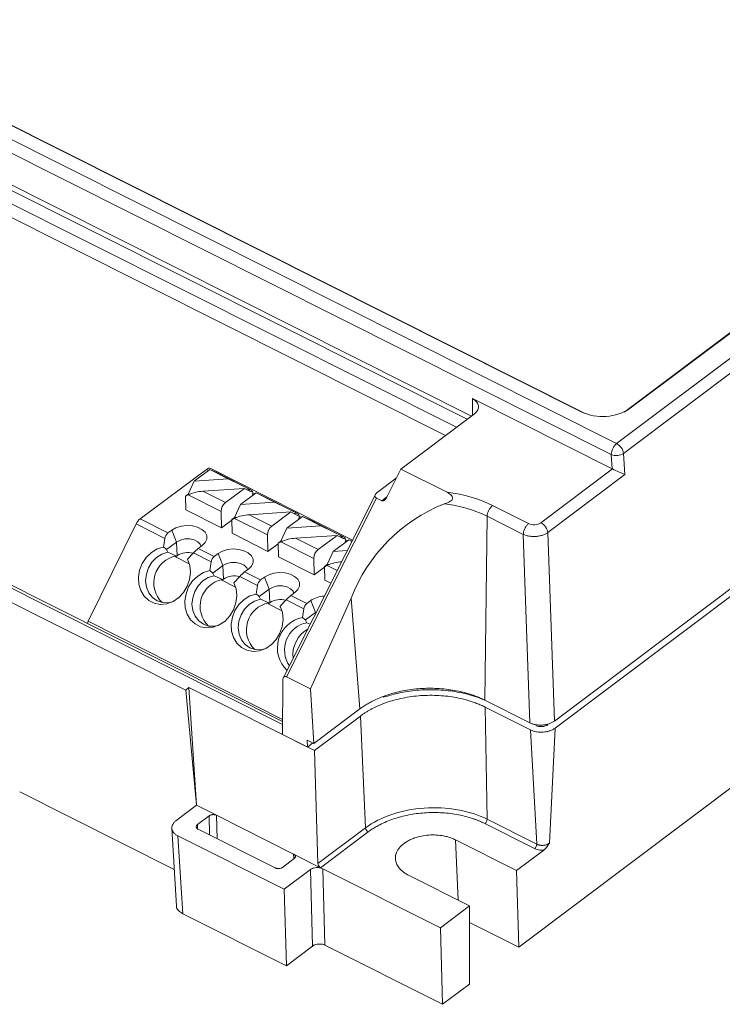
# Model space of a CAD drawing. Header units: millimetres. Extents: x -159 to -35, y 6 to 104.
# Tile 2 of 5: x -130 to -90, y 6 to 62. Entities that reach past the tile are written whole.
import ezdxf

# ---------------------------------------------------------------- set-up
doc = ezdxf.new("R2010")
doc.units = ezdxf.units.MM

msp = doc.modelspace()

# ---------------------------------------------------------------- linework, layer by layer
at = {"color": 7, "linetype": 'Continuous', "lineweight": 15}
for p, q in [((-35.229, 70.147), (-99.513, 21.866)), ((-35.192, 69.743), (-99.476, 21.462)), ((-145.228, 62.569), (-95.931, 37.822)), ((-96.242, 37.194), (-145.538, 61.94)), ((-136.768, 59.129), (-97.963, 39.649)), ((-101.562, 8.874), (-35.212, 58.707)), ((-95.931, 37.822), (-80.125, 49.694)), ((-79.729, 49.132), (-95.539, 37.258)), ((-95.368, 39.728), (-83.748, 48.455)), ((-95.146, 39.849), (-83.526, 48.576)), ((-115.144, 21.837), (-154.59, 41.639)), ((-104.228, 40.406), (-96.19, 36.371)), ((-108.344, 36.357), (-104.107, 39.539)), ((-120.717, 23.648), (-150.251, 38.474)), ((-96.19, 36.371), (-96.242, 37.194)), ((-95.539, 37.258), (-95.461, 36.035)), ((-123.345, 33.492), (-119.52, 36.339)), ((-119.33, 36.337), (-120.232, 35.666)), ((-119.33, 36.337), (-118.269, 35.8)), ((-118.927, 36.155), (-119.33, 36.337)), ((-111.135, 32.261), (-119.282, 36.392)), ((-108.344, 36.357), (-109.17, 34.71)), ((-105.687, 35.024), (-108.344, 36.357)), ((-96.17, 36.362), (-100.289, 33.268)), ((-120.232, 35.666), (-120.585, 34.921)), ((-120.232, 35.666), (-118.269, 35.8)), ((-118.927, 36.155), (-116.871, 35.112)), ((-116.979, 35.167), (-118.269, 35.8)), ((-109.71, 35.008), (-108.604, 35.839)), ((-95.461, 36.035), (-99.897, 32.703)), ((-119.729, 35.081), (-117.343, 35.243)), ((-118.44, 34.427), (-117.343, 35.243)), ((-117.343, 35.243), (-116.963, 35.044)), ((-117.172, 35.154), (-116.979, 35.167)), ((-116.963, 35.044), (-116.871, 35.112)), ((-116.871, 35.112), (-116.867, 34.955)), ((-120.585, 34.921), (-120.741, 34.805)), ((-120.718, 34.018), (-120.741, 34.805)), ((-120.741, 34.805), (-120.709, 34.789)), ((-120.709, 34.789), (-120.57, 34.874)), ((-120.585, 34.921), (-120.449, 34.931)), ((-118.689, 33.92), (-120.57, 34.874)), ((-119.729, 35.081), (-118.44, 34.427)), ((-116.665, 34.986), (-117.567, 34.315)), ((-116.665, 34.986), (-115.604, 34.448)), ((-116.262, 34.803), (-116.665, 34.986)), ((-116.262, 34.803), (-114.206, 33.761)), ((-109.811, 34.898), (-115.115, 24.333)), ((-114.913, 24.414), (-109.753, 34.692)), ((-109.445, 34.537), (-109.753, 34.692)), ((-118.662, 32.976), (-120.718, 34.018)), ((-117.567, 34.315), (-117.919, 33.57)), ((-117.567, 34.315), (-115.604, 34.448)), ((-114.314, 33.816), (-115.604, 34.448)), ((-100.993, 33.218), (-103.071, 34.261)), ((-121.746, 32.682), (-123.345, 33.492)), ((-118.662, 32.976), (-118.689, 33.92)), ((-118.074, 33.413), (-118.662, 32.976)), ((-117.919, 33.57), (-118.076, 33.454)), ((-118.052, 32.667), (-118.076, 33.454)), ((-118.076, 33.454), (-118.044, 33.438)), ((-118.044, 33.438), (-117.905, 33.522)), ((-117.919, 33.57), (-117.784, 33.579)), ((-116.024, 32.569), (-117.905, 33.522)), ((-117.063, 33.73), (-114.678, 33.892)), ((-117.063, 33.73), (-115.774, 33.076)), ((-115.774, 33.076), (-114.678, 33.892)), ((-113.999, 33.635), (-114.901, 32.964)), ((-114.678, 33.892), (-114.297, 33.693)), ((-114.507, 33.803), (-114.314, 33.816)), ((-114.297, 33.693), (-114.206, 33.761)), ((-114.206, 33.761), (-114.201, 33.604)), ((-113.999, 33.635), (-112.938, 33.097)), ((-113.597, 33.452), (-113.999, 33.635)), ((-113.597, 33.452), (-111.541, 32.41)), ((-103.382, 33.647), (-103.52, 23.071)), ((-101.303, 32.603), (-103.382, 33.647)), ((-123.571, 33.207), (-126.323, 27.616)), ((-121.916, 32.368), (-123.571, 33.207)), ((-121.524, 32.847), (-121.746, 32.682)), ((-121.524, 32.847), (-121.241, 32.161)), ((-114.901, 32.964), (-115.254, 32.219)), ((-114.901, 32.964), (-112.938, 33.097)), ((-111.648, 32.464), (-112.938, 33.097)), ((-121.998, 31.875), (-121.916, 32.368)), ((-115.996, 31.625), (-118.052, 32.667)), ((-115.996, 31.625), (-116.024, 32.569)), ((-114.398, 32.379), (-112.012, 32.541)), ((-114.398, 32.379), (-113.109, 31.725)), ((-113.109, 31.725), (-112.012, 32.541)), ((-111.334, 32.284), (-112.236, 31.612)), ((-112.012, 32.541), (-111.632, 32.342)), ((-111.841, 32.451), (-111.648, 32.464)), ((-111.632, 32.342), (-111.541, 32.41)), ((-111.541, 32.41), (-111.536, 32.253)), ((-111.334, 32.284), (-111.166, 32.199)), ((-111.163, 32.206), (-111.334, 32.284)), ((-101.303, 32.603), (-100.919, 21.766)), ((-99.513, 21.866), (-99.897, 32.703)), ((-121.819, 31.731), (-121.241, 32.161)), ((-121.241, 32.161), (-121.218, 31.375)), ((-119.772, 31.959), (-119.995, 31.794)), ((-119.995, 31.794), (-119.081, 31.33)), ((-115.409, 32.062), (-115.996, 31.625)), ((-115.254, 32.219), (-115.41, 32.103)), ((-115.387, 31.316), (-115.41, 32.103)), ((-115.41, 32.103), (-115.379, 32.087)), ((-115.379, 32.087), (-115.24, 32.171)), ((-115.254, 32.219), (-115.119, 32.228)), ((-113.359, 31.218), (-115.24, 32.171)), ((-121.753, 31.574), (-121.279, 31.359)), ((-121.218, 31.375), (-121.301, 31.313)), ((-121.301, 31.313), (-121.279, 31.359)), ((-121.301, 31.313), (-120.513, 30.913)), ((-120.276, 31.536), (-120.615, 31.174)), ((-119.251, 31.017), (-120.276, 31.536)), ((-119.081, 31.33), (-118.859, 31.496)), ((-118.859, 31.496), (-118.576, 30.81)), ((-113.331, 30.274), (-115.387, 31.316)), ((-113.331, 30.274), (-113.359, 31.218)), ((-112.236, 31.612), (-112.589, 30.868)), ((-112.236, 31.612), (-111.433, 31.667)), ((-120.534, 30.957), (-120.513, 30.913)), ((-119.333, 30.523), (-119.251, 31.017)), ((-119.154, 30.38), (-118.576, 30.81)), ((-118.576, 30.81), (-118.553, 30.023)), ((-117.107, 30.608), (-117.329, 30.443)), ((-112.744, 30.711), (-113.331, 30.274)), ((-112.589, 30.868), (-112.745, 30.751)), ((-112.722, 29.965), (-112.745, 30.751)), ((-112.745, 30.751), (-112.713, 30.735)), ((-112.713, 30.735), (-112.574, 30.82)), ((-112.589, 30.868), (-112.453, 30.877)), ((-119.088, 30.223), (-118.613, 30.008)), ((-118.553, 30.023), (-118.636, 29.961)), ((-118.636, 29.961), (-118.613, 30.008)), ((-117.611, 30.185), (-117.95, 29.822)), ((-116.585, 29.665), (-117.611, 30.185)), ((-117.329, 30.443), (-116.415, 29.979)), ((-116.415, 29.979), (-116.193, 30.145)), ((-116.193, 30.145), (-115.911, 29.459)), ((-118.636, 29.961), (-117.848, 29.562)), ((-117.869, 29.605), (-117.848, 29.562)), ((-116.667, 29.172), (-116.585, 29.665)), ((-116.489, 29.029), (-115.911, 29.459)), ((-115.911, 29.459), (-115.887, 28.672)), ((-112.376, 29.789), (-112.722, 29.965)), ((-114.442, 29.257), (-114.664, 29.091)), ((-114.664, 29.091), (-113.75, 28.628)), ((-111.204, 28.933), (-113.547, 23.728)), ((-111.204, 28.933), (-110.704, 22.561)), ((-116.422, 28.872), (-115.948, 28.657)), ((-115.887, 28.672), (-115.971, 28.61)), ((-115.971, 28.61), (-115.948, 28.657)), ((-115.971, 28.61), (-115.183, 28.211)), ((-114.945, 28.834), (-115.284, 28.471)), ((-113.92, 28.314), (-114.945, 28.834)), ((-113.92, 28.314), (-114.002, 27.821)), ((-113.75, 28.628), (-113.528, 28.793)), ((-113.528, 28.793), (-113.245, 28.108)), ((-115.204, 28.254), (-115.183, 28.211)), ((-113.245, 28.108), (-113.823, 27.678)), ((-113.245, 28.108), (-113.207, 28.134)), ((-113.56, 27.431), (-113.757, 27.521)), ((-113.547, 23.728), (-114.913, 24.414)), ((-120.717, 23.648), (-120.531, 23.788)), ((-113.317, 20.167), (-120.531, 23.788)), ((-120.531, 23.788), (-120.099, 17.023)), ((-115.145, 21.086), (-115.14, 24.191)), ((-120.099, 17.023), (-120.717, 23.648)), ((-113.346, 20.577), (-113.547, 23.728)), ((-100.919, 21.766), (-103.52, 23.071)), ((-103.485, 22.666), (-100.885, 21.361)), ((-103.388, 16.224), (-103.485, 22.666)), ((-110.704, 22.561), (-113.346, 20.577)), ((-113.317, 20.167), (-110.669, 22.156)), ((-110.669, 22.156), (-110.374, 15.729)), ((-113.722, 20.371), (-115.145, 21.086)), ((-100.885, 21.361), (-100.524, 14.786)), ((-99.476, 21.462), (-99.802, 14.843)), ((-113.722, 20.371), (-113.728, 20.769)), ((-113.346, 20.577), (-113.728, 20.769)), ((-113.722, 20.371), (-113.408, 20.608)), ((-113.112, 13.671), (-113.317, 20.167)), ((-130.271, 17.793), (-121.377, 13.328)), ((-121.287, 16.131), (-120.099, 17.023)), ((-120.099, 17.023), (-118.952, 16.447)), ((-120.048, 15.912), (-119.375, 16.417)), ((-114.518, 14.221), (-118.952, 16.447)), ((-100.648, 14.534), (-103.513, 15.973)), ((-103.388, 16.224), (-100.524, 14.786)), ((-121.522, 15.708), (-121.249, 11.216)), ((-120.012, 15.652), (-115.577, 13.426)), ((-110.374, 15.729), (-113.112, 13.671)), ((-110.216, 15.497), (-112.957, 13.438)), ((-115.051, 12.193), (-121.167, 15.263)), ((-121.167, 15.263), (-120.895, 10.79)), ((-105.203, 15.038), (-101.682, 13.271)), ((-114.518, 14.221), (-112.957, 13.438)), ((-100.121, 14.443), (-101.682, 13.271)), ((-114.482, 13.961), (-115.155, 13.456)), ((-113.54, 13.327), (-115.051, 12.193)), ((-113.42, 8.93), (-113.54, 13.327)), ((-106.066, 9.979), (-112.836, 13.377)), ((-112.836, 13.377), (-112.716, 8.98)), ((-101.682, 13.271), (-101.562, 8.874)), ((-104.388, 11.239), (-107.908, 13.006)), ((-115.051, 12.193), (-114.931, 7.796)), ((-120.895, 10.79), (-114.931, 7.796)), ((-104.388, 11.239), (-106.066, 9.979)), ((-104.396, 6.746), (-104.388, 11.239)), ((-104.389, 10.293), (-101.562, 8.874)), ((-106.066, 9.979), (-105.946, 5.582)), ((-114.931, 7.796), (-113.42, 8.93)), ((-112.716, 8.98), (-105.946, 5.582)), ((-105.946, 5.582), (-104.396, 6.746))]:
    msp.add_line(p, q, dxfattribs=at)
at = {"color": 8, "linetype": 'Continuous', "lineweight": 15}
for p, q in [((-104.284, 39.406), (-144.453, 59.571)), ((-105.15, 38.756), (-145.804, 59.165)), ((-104.534, 39.218), (-144.577, 59.32)), ((-136.568, 59.038), (-97.788, 39.571)), ((-146.106, 58.532), (-105.775, 38.286)), ((-115.144, 21.665), (-154.727, 41.535)), ((-104.228, 40.406), (-104.229, 39.447)), ((-95.504, 39.637), (-95.368, 39.728)), ((-95.346, 39.718), (-95.368, 39.728)), ((-119.406, 36.281), (-119.52, 36.339)), ((-116.74, 34.93), (-116.868, 34.994)), ((-109.445, 34.537), (-109.143, 34.764)), ((-114.075, 33.579), (-114.202, 33.643)), ((-111.41, 32.227), (-111.537, 32.292)), ((-112.004, 30.531), (-112.574, 30.82)), ((-113.245, 28.108), (-113.244, 28.06)), ((-126.323, 27.616), (-115.144, 21.949)), ((-119.345, 15.317), (-119.375, 16.417)), ((-118.952, 16.447), (-118.915, 15.101)), ((-120.048, 15.912), (-120.048, 15.674)), ((-105.05, 11.571), (-105.203, 15.038)), ((-114.504, 13.986), (-114.518, 14.221)), ((-114.501, 13.947), (-114.502, 13.963))]:
    msp.add_line(p, q, dxfattribs=at)
at = {"color": 7, "linetype": 'Continuous', "lineweight": 15, "flags": 128}
for points in [[(-104.107, 39.539), (-103.996, 39.641), (-103.919, 39.753), (-103.878, 39.872), (-103.876, 39.993), (-103.911, 40.112), (-103.984, 40.223), (-104.091, 40.322), (-104.228, 40.406)], [(-96.17, 36.362), (-96.18, 36.367), (-96.19, 36.371)], [(-109.445, 34.537), (-109.413, 34.527), (-109.378, 34.527), (-109.341, 34.537), (-109.302, 34.556), (-109.265, 34.585), (-109.23, 34.62), (-109.198, 34.663), (-109.17, 34.71)], [(-121.524, 32.847), (-121.279, 32.985), (-120.982, 33.076), (-120.659, 33.113), (-120.334, 33.092), (-120.035, 33.015), (-119.786, 32.888), (-119.607, 32.723), (-119.512, 32.531), (-119.509, 32.329), (-119.598, 32.133), (-119.772, 31.959)], [(-121.241, 32.161), (-121.027, 32.274), (-120.766, 32.337), (-120.488, 32.341), (-120.227, 32.286), (-120.016, 32.178), (-119.879, 32.032), (-119.836, 31.912)], [(-120.615, 31.174), (-120.486, 30.813), (-120.445, 30.417), (-120.493, 30.01), (-120.628, 29.617), (-120.842, 29.261), (-121.122, 28.964), (-121.451, 28.742), (-121.809, 28.61), (-122.176, 28.576), (-122.528, 28.641), (-122.845, 28.802), (-123.108, 29.049), (-123.301, 29.367), (-123.412, 29.736), (-123.435, 30.136), (-123.369, 30.542), (-123.217, 30.929), (-122.988, 31.275), (-122.697, 31.558), (-122.36, 31.762), (-121.998, 31.875)], [(-118.859, 31.496), (-118.613, 31.634), (-118.317, 31.725), (-117.993, 31.761), (-117.669, 31.74), (-117.37, 31.664), (-117.121, 31.537), (-116.941, 31.372), (-116.846, 31.18), (-116.843, 30.978), (-116.933, 30.782), (-117.107, 30.608)], [(-121.505, 28.716), (-121.717, 28.671), (-122.053, 28.679), (-122.366, 28.782), (-122.636, 28.974), (-122.844, 29.243), (-122.976, 29.57), (-123.024, 29.933), (-122.985, 30.31), (-122.861, 30.675), (-122.661, 31.003), (-122.397, 31.274), (-122.088, 31.468), (-121.753, 31.574), (-121.753, 31.574)], [(-118.576, 30.81), (-118.362, 30.923), (-118.1, 30.986), (-117.822, 30.99), (-117.562, 30.935), (-117.351, 30.827), (-117.213, 30.681), (-117.17, 30.561)], [(-117.95, 29.822), (-117.821, 29.461), (-117.779, 29.066), (-117.828, 28.659), (-117.963, 28.266), (-118.177, 27.91), (-118.457, 27.612), (-118.786, 27.391), (-119.144, 27.259), (-119.51, 27.225), (-119.863, 27.29), (-120.18, 27.451), (-120.442, 27.697), (-120.635, 28.015), (-120.747, 28.385), (-120.77, 28.785), (-120.703, 29.191), (-120.551, 29.578), (-120.323, 29.924), (-120.031, 30.207), (-119.695, 30.411), (-119.333, 30.523)], [(-118.84, 27.365), (-119.052, 27.32), (-119.388, 27.327), (-119.701, 27.431), (-119.971, 27.623), (-120.178, 27.891), (-120.311, 28.218), (-120.359, 28.582), (-120.32, 28.959), (-120.196, 29.324), (-119.996, 29.652), (-119.732, 29.923), (-119.423, 30.117), (-119.088, 30.223), (-119.088, 30.223)], [(-116.193, 30.145), (-115.948, 30.283), (-115.652, 30.374), (-115.328, 30.41), (-115.004, 30.389), (-114.705, 30.312), (-114.456, 30.186), (-114.276, 30.02), (-114.181, 29.829), (-114.178, 29.627), (-114.267, 29.431), (-114.442, 29.257)], [(-115.911, 29.459), (-115.697, 29.572), (-115.435, 29.634), (-115.157, 29.638), (-114.897, 29.583), (-114.685, 29.476), (-114.548, 29.33), (-114.505, 29.21)], [(-115.284, 28.471), (-115.156, 28.11), (-115.114, 27.715), (-115.162, 27.308), (-115.298, 26.915), (-115.511, 26.559), (-115.791, 26.261), (-116.12, 26.04), (-116.479, 25.908), (-116.845, 25.874), (-117.197, 25.939), (-117.514, 26.1), (-117.777, 26.346), (-117.97, 26.664), (-118.081, 27.034), (-118.104, 27.434), (-118.038, 27.84), (-117.886, 28.227), (-117.657, 28.573), (-117.366, 28.856), (-117.029, 29.06), (-116.667, 29.172)], [(-116.174, 26.013), (-116.386, 25.969), (-116.723, 25.976), (-117.036, 26.079), (-117.305, 26.272), (-117.513, 26.54), (-117.646, 26.867), (-117.694, 27.231), (-117.655, 27.608), (-117.531, 27.972), (-117.33, 28.301), (-117.067, 28.571), (-116.757, 28.766), (-116.422, 28.872), (-116.422, 28.872)]]:
    msp.add_lwpolyline(points, dxfattribs=at)
at = {"color": 7, "linetype": 'Continuous', "lineweight": 15}
for centre, radius, start, end in [((-96.733, 42.265), 2.891, 244.8184, 303.3036), ((-95.394, 37.165), 0.848, 129.2829, 178.0969), ((-96.286, 37.156), 0.755, 7.7314, 61.939), ((-95.952, 37.902), 0.765, 247.7161, 302.6742), ((-119.359, 36.175), 0.229, 70.4508, 134.5548), ((-114.859, -5.093), 45.473, 64.7481, 65.7316), ((-119.619, 32.824), 2.26, 92.7856, 114.9022), ((-117.187, 34.96), 0.321, 331.3718, 359.0413), ((-118.017, 33.904), 0.673, 128.9401, 178.634), ((-102.299, 25.497), 9.545, 111.8459, 158.8966), ((-106.663, 26.879), 7.521, 64.1349, 83.7997), ((-102.53, 33.602), 0.853, 129.3782, 176.9658), ((-122.847, 32.867), 0.8, 128.542, 154.8436), ((-116.954, 31.473), 2.26, 92.7856, 114.9022), ((-114.522, 33.609), 0.321, 331.3718, 359.0413), ((-115.351, 32.553), 0.673, 128.9401, 178.634), ((-121.434, 32.31), 0.485, 130.0025, 173.157), ((-114.288, 30.122), 2.26, 92.7856, 114.9022), ((-118.638, 30.028), 2.226, 127.5325, 137.3571), ((-112.686, 31.202), 0.673, 128.9401, 178.634), ((-111.857, 32.258), 0.321, 331.3718, 359.0413), ((-120.988, 29.816), 1.57, 100.6564, 226.2462), ((-120.584, 30.398), 1.164, 75.2535, 122.9885), ((-118.769, 30.959), 0.485, 130.0025, 173.157), ((-111.623, 28.77), 2.26, 92.7856, 114.9022), ((-118.323, 28.465), 1.57, 100.6564, 226.2462), ((-117.919, 29.047), 1.164, 75.2535, 122.9885), ((-115.973, 28.677), 2.226, 127.5325, 137.3571), ((-116.103, 29.608), 0.485, 130.0025, 173.157), ((-113.308, 27.326), 2.226, 127.5325, 137.3571), ((-112.674, 27.541), 1.516, 92.6742, 124.2937), ((-115.658, 27.114), 1.57, 100.6564, 226.2462), ((-115.254, 27.696), 1.164, 75.2535, 122.9885), ((-113.438, 28.256), 0.485, 130.0025, 173.157), ((-113.664, 26.072), 1.782, 100.9324, 226.4952), ((-125.5, 27.209), 0.918, 153.6832, 163.0692), ((-113.424, 25.949), 1.607, 101.9658, 214.0433), ((-112.868, 25.691), 1.686, 119.4089, 187.2787), ((-110.076, 15.761), 0.299, 186.2384, 242.0946)]:
    msp.add_arc(centre, radius, start, end, dxfattribs=at)
for points, knots in [([(-109.71, 35.008), (-109.723, 34.998), (-109.748, 34.977), (-109.78, 34.944), (-109.815, 34.896), (-109.837, 34.844), (-109.836, 34.789), (-109.821, 34.75), (-109.794, 34.716), (-109.767, 34.7), (-109.753, 34.692)], [0, 0, 0, 0, 0.110499, 0.219491, 0.328279, 0.554218, 0.677112, 0.794728, 0.898818, 1, 1, 1, 1]), ([(-105.686, 35.023), (-105.61, 34.985), (-105.537, 34.94), (-105.442, 34.85), (-105.412, 34.816), (-105.372, 34.735), (-105.363, 34.684), (-105.396, 34.589), (-105.433, 34.551), (-105.509, 34.493), (-105.551, 34.47), (-105.677, 34.41), (-105.764, 34.382), (-105.851, 34.356)], [0, 0, 0, 0, 0.25, 0.25, 0.375, 0.375, 0.5, 0.5, 0.625, 0.625, 0.75, 0.75, 1, 1, 1, 1]), ([(-100.993, 33.218), (-101.03, 33.19), (-101.069, 33.152), (-101.145, 33.058), (-101.181, 33.002), (-101.241, 32.884), (-101.265, 32.821), (-101.296, 32.704), (-101.303, 32.65), (-101.303, 32.603)], [0, 0, 0, 0, 0.25, 0.25, 0.5, 0.5, 0.75, 0.75, 1, 1, 1, 1]), ([(-100.993, 33.218), (-100.893, 33.167), (-100.759, 33.144), (-100.498, 33.162), (-100.374, 33.204), (-100.289, 33.268)], [0, 0, 0, 0, 0.5, 0.5, 1, 1, 1, 1]), ([(-100.289, 33.268), (-100.193, 33.219), (-100.095, 33.131), (-99.951, 32.924), (-99.905, 32.805), (-99.897, 32.703)], [0, 0, 0, 0, 0.5, 0.5, 1, 1, 1, 1]), ([(-99.897, 32.703), (-99.92, 32.687), (-99.967, 32.656), (-100.046, 32.614), (-100.132, 32.577), (-100.224, 32.545), (-100.321, 32.519), (-100.421, 32.499), (-100.524, 32.486), (-100.628, 32.478), (-100.733, 32.477), (-100.837, 32.483), (-100.939, 32.495), (-101.037, 32.513), (-101.132, 32.537), (-101.222, 32.567), (-101.276, 32.591), (-101.303, 32.603)], [0, 0, 0, 0, 0.0668, 0.133573, 0.200317, 0.267041, 0.333759, 0.400482, 0.467198, 0.53389, 0.600563, 0.667216, 0.733833, 0.800406, 0.866952, 0.93348, 1, 1, 1, 1]), ([(-114.913, 24.414), (-114.922, 24.418), (-114.942, 24.427), (-114.97, 24.432), (-115.003, 24.433), (-115.04, 24.423), (-115.084, 24.391), (-115.116, 24.336), (-115.136, 24.265), (-115.139, 24.216), (-115.14, 24.191)], [0, 0, 0, 0, 0.0653971, 0.1323567, 0.2028983, 0.3178627, 0.4438237, 0.6680574, 0.8314633, 1, 1, 1, 1]), ([(-103.52, 23.071), (-103.571, 23.096), (-103.674, 23.147), (-103.835, 23.218), (-104, 23.285), (-104.169, 23.348), (-104.429, 23.435), (-104.79, 23.538), (-105.259, 23.637), (-105.744, 23.707), (-106.403, 23.761), (-107.242, 23.753), (-108.067, 23.643), (-108.698, 23.498), (-109.154, 23.361), (-109.587, 23.197), (-109.948, 23.03), (-110.244, 22.868), (-110.484, 22.72), (-110.631, 22.614), (-110.704, 22.561)], [0, 0, 0, 0, 0.025042, 0.050031, 0.075007, 0.100007, 0.125071, 0.187551, 0.2501, 0.31258, 0.375129, 0.500007, 0.624885, 0.687365, 0.749914, 0.812394, 0.874943, 0.916643, 0.958269, 1, 1, 1, 1]), ([(-110.669, 22.156), (-110.622, 22.191), (-110.528, 22.259), (-110.38, 22.357), (-110.227, 22.452), (-110.067, 22.541), (-109.903, 22.627), (-109.732, 22.709), (-109.556, 22.786), (-109.374, 22.859), (-109.1, 22.96), (-108.724, 23.077), (-108.235, 23.193), (-107.727, 23.279), (-107.032, 23.351), (-106.329, 23.356), (-105.645, 23.295), (-105.155, 23.219), (-104.687, 23.115), (-104.3, 23.001), (-103.982, 22.887), (-103.726, 22.783), (-103.566, 22.705), (-103.485, 22.666)], [0, 0, 0, 0, 0.026891, 0.053619, 0.08023, 0.106772, 0.133291, 0.159836, 0.186453, 0.213191, 0.240095, 0.304384, 0.36874, 0.434397, 0.500121, 0.631328, 0.695617, 0.759973, 0.821689, 0.883472, 0.922324, 0.961118, 1, 1, 1, 1]), ([(-109.368, 23.233), (-109.033, 23.332), (-108.364, 23.529), (-107.272, 23.667), (-106.168, 23.68), (-105.09, 23.555), (-104.128, 23.329), (-103.594, 23.094), (-103.354, 22.988)], [0, 0, 0, 0, 0.171995, 0.3439901, 0.5159851, 0.6879802, 0.8599752, 1, 1, 1, 1]), ([(-100.919, 21.766), (-100.894, 21.754), (-100.842, 21.729), (-100.759, 21.699), (-100.671, 21.675), (-100.579, 21.655), (-100.484, 21.642), (-100.387, 21.634), (-100.289, 21.632), (-100.191, 21.636), (-100.094, 21.646), (-99.998, 21.661), (-99.905, 21.683), (-99.816, 21.709), (-99.731, 21.741), (-99.652, 21.778), (-99.578, 21.819), (-99.534, 21.85), (-99.513, 21.866)], [0, 0, 0, 0, 0.062547, 0.125075, 0.187587, 0.250086, 0.312574, 0.375053, 0.437528, 0.5, 0.562472, 0.624947, 0.687426, 0.749914, 0.812413, 0.874925, 0.937453, 1, 1, 1, 1]), ([(-100.587, 21.615), (-100.487, 21.565), (-100.352, 21.541), (-100.092, 21.559), (-99.967, 21.601), (-99.882, 21.665)], [0, 0, 0, 0, 0.5, 0.5, 1, 1, 1, 1]), ([(-100.885, 21.361), (-100.857, 21.347), (-100.801, 21.321), (-100.71, 21.289), (-100.614, 21.263), (-100.49, 21.24), (-100.336, 21.225), (-100.155, 21.228), (-99.977, 21.251), (-99.798, 21.296), (-99.622, 21.363), (-99.525, 21.429), (-99.476, 21.462)], [0, 0, 0, 0, 0.068589, 0.13595, 0.202867, 0.270141, 0.385869, 0.500051, 0.61392, 0.730065, 0.863983, 1, 1, 1, 1]), ([(-119.375, 16.417), (-119.361, 16.427), (-119.335, 16.445), (-119.286, 16.465), (-119.231, 16.48), (-119.173, 16.487), (-119.113, 16.488), (-119.055, 16.482), (-119, 16.469), (-118.968, 16.455), (-118.952, 16.447)], [0, 0, 0, 0, 0.126045, 0.247612, 0.369645, 0.497035, 0.620657, 0.748899, 0.873092, 1, 1, 1, 1]), ([(-110.374, 15.729), (-109.955, 16.043), (-109.439, 16.307), (-108.286, 16.696), (-107.651, 16.821), (-106.358, 16.913), (-105.701, 16.88), (-104.464, 16.66), (-103.885, 16.473), (-103.388, 16.224)], [0, 0, 0, 0, 0.25, 0.25, 0.5, 0.5, 0.75, 0.75, 1, 1, 1, 1]), ([(-103.513, 15.973), (-103.56, 15.996), (-103.656, 16.043), (-103.804, 16.108), (-103.956, 16.17), (-104.113, 16.228), (-104.355, 16.311), (-104.693, 16.407), (-105.136, 16.501), (-105.592, 16.567), (-106.208, 16.616), (-106.986, 16.608), (-107.751, 16.507), (-108.34, 16.372), (-108.77, 16.243), (-109.178, 16.089), (-109.516, 15.931), (-109.791, 15.78), (-110.013, 15.644), (-110.148, 15.546), (-110.216, 15.497)], [0, 0, 0, 0, 0.024797, 0.049543, 0.074276, 0.099033, 0.123852, 0.186939, 0.250097, 0.313184, 0.376342, 0.500007, 0.623672, 0.686758, 0.749916, 0.813003, 0.876161, 0.917454, 0.958676, 1, 1, 1, 1]), ([(-121.287, 16.131), (-121.31, 16.113), (-121.354, 16.078), (-121.408, 16.02), (-121.453, 15.96), (-121.495, 15.883), (-121.523, 15.787), (-121.524, 15.676), (-121.493, 15.566), (-121.426, 15.457), (-121.322, 15.351), (-121.219, 15.292), (-121.167, 15.263)], [0, 0, 0, 0, 0.068588, 0.135961, 0.202903, 0.270211, 0.385991, 0.500192, 0.614062, 0.730173, 0.864076, 1, 1, 1, 1]), ([(-120.012, 15.652), (-120.023, 15.658), (-120.044, 15.669), (-120.071, 15.69), (-120.103, 15.723), (-120.122, 15.775), (-120.117, 15.833), (-120.087, 15.879), (-120.061, 15.901), (-120.048, 15.912)], [0, 0, 0, 0, 0.094826, 0.18489, 0.272031, 0.500109, 0.728187, 0.85825, 1, 1, 1, 1]), ([(-103.513, 15.973), (-103.479, 15.998), (-103.447, 16.039), (-103.401, 16.132), (-103.388, 16.183), (-103.388, 16.224)], [0, 0, 0, 0, 0.5, 0.5, 1, 1, 1, 1]), ([(-108.161, 14.828), (-108.132, 14.849), (-108.074, 14.891), (-107.98, 14.95), (-107.881, 15.005), (-107.776, 15.056), (-107.666, 15.103), (-107.466, 15.178), (-107.159, 15.263), (-106.736, 15.319), (-106.305, 15.324), (-105.938, 15.279), (-105.642, 15.21), (-105.411, 15.135), (-105.272, 15.071), (-105.203, 15.038)], [0, 0, 0, 0, 0.040277, 0.080244, 0.12006, 0.159885, 0.199878, 0.240199, 0.370047, 0.500058, 0.629905, 0.759916, 0.840123, 0.919723, 1, 1, 1, 1]), ([(-107.908, 13.006), (-107.943, 13.024), (-108.012, 13.061), (-108.108, 13.12), (-108.197, 13.182), (-108.279, 13.249), (-108.354, 13.318), (-108.466, 13.44), (-108.586, 13.623), (-108.661, 13.873), (-108.656, 14.129), (-108.579, 14.353), (-108.462, 14.539), (-108.331, 14.691), (-108.218, 14.783), (-108.161, 14.828)], [0, 0, 0, 0, 0.04198, 0.083609, 0.125065, 0.16653, 0.208186, 0.250211, 0.375058, 0.500065, 0.624913, 0.749919, 0.833486, 0.916362, 1, 1, 1, 1]), ([(-100.524, 14.786), (-100.523, 14.745), (-100.536, 14.694), (-100.582, 14.601), (-100.615, 14.56), (-100.648, 14.534)], [0, 0, 0, 0, 0.5, 0.5, 1, 1, 1, 1]), ([(-99.802, 14.843), (-99.818, 14.832), (-99.849, 14.809), (-99.904, 14.781), (-99.962, 14.758), (-100.023, 14.74), (-100.085, 14.727), (-100.148, 14.72), (-100.209, 14.717), (-100.27, 14.719), (-100.328, 14.725), (-100.382, 14.735), (-100.434, 14.748), (-100.481, 14.765), (-100.51, 14.779), (-100.524, 14.786)], [0, 0, 0, 0, 0.087436, 0.173053, 0.256869, 0.338903, 0.419171, 0.497693, 0.574485, 0.649567, 0.722958, 0.794677, 0.864744, 0.933178, 1, 1, 1, 1]), ([(-99.802, 14.843), (-99.833, 14.797), (-99.885, 14.716), (-99.965, 14.603), (-100.041, 14.511), (-100.096, 14.465), (-100.121, 14.443)], [0, 0, 0, 0, 0.308708, 0.53822, 0.7808, 1, 1, 1, 1]), ([(-114.518, 14.221), (-114.503, 14.213), (-114.475, 14.197), (-114.443, 14.168), (-114.421, 14.135), (-114.411, 14.099), (-114.411, 14.062), (-114.423, 14.026), (-114.446, 13.991), (-114.47, 13.971), (-114.482, 13.961)], [0, 0, 0, 0, 0.126038, 0.247605, 0.369647, 0.497052, 0.620675, 0.74891, 0.873084, 1, 1, 1, 1]), ([(-100.121, 14.443), (-100.148, 14.442), (-100.2, 14.439), (-100.278, 14.441), (-100.382, 14.45), (-100.513, 14.475), (-100.603, 14.515), (-100.648, 14.534)], [0, 0, 0, 0, 0.141803, 0.277874, 0.409646, 0.702951, 1, 1, 1, 1]), ([(-112.957, 13.438), (-112.967, 13.443), (-112.986, 13.454), (-113.015, 13.477), (-113.041, 13.505), (-113.072, 13.546), (-113.104, 13.605), (-113.11, 13.649), (-113.112, 13.671)], [0, 0, 0, 0, 0.125145, 0.246542, 0.369077, 0.497505, 0.74959, 1, 1, 1, 1]), ([(-115.155, 13.456), (-115.165, 13.449), (-115.184, 13.435), (-115.218, 13.418), (-115.273, 13.397), (-115.358, 13.384), (-115.452, 13.385), (-115.526, 13.402), (-115.56, 13.418), (-115.577, 13.426)], [0, 0, 0, 0, 0.094826, 0.18489, 0.272031, 0.500109, 0.728187, 0.85825, 1, 1, 1, 1]), ([(-113.54, 13.327), (-113.524, 13.339), (-113.491, 13.362), (-113.435, 13.39), (-113.343, 13.425), (-113.229, 13.442), (-113.11, 13.446), (-113.016, 13.438), (-112.922, 13.416), (-112.866, 13.391), (-112.836, 13.377)], [0, 0, 0, 0, 0.094741, 0.184723, 0.271786, 0.499659, 0.617686, 0.728432, 0.858378, 1, 1, 1, 1]), ([(-121.242, 11.231), (-121.244, 11.222), (-121.262, 11.132), (-121.157, 10.962), (-120.982, 10.847), (-120.895, 10.79)], [0, 0, 0, 0, 0.056811, 0.528387, 1, 1, 1, 1]), ([(-113.42, 8.93), (-113.403, 8.942), (-113.371, 8.965), (-113.315, 8.993), (-113.223, 9.028), (-113.109, 9.046), (-112.989, 9.049), (-112.896, 9.041), (-112.802, 9.019), (-112.745, 8.994), (-112.716, 8.98)], [0, 0, 0, 0, 0.094741, 0.184723, 0.271786, 0.499659, 0.617686, 0.728432, 0.858378, 1, 1, 1, 1])]:
    msp.add_open_spline(points, degree=3, knots=knots, dxfattribs=at)
for points in [[(-103.071, 34.261), (-103.827, 34.641), (-104.723, 34.902), (-105.686, 35.024)], [(-121.819, 31.731), (-121.879, 31.779), (-121.938, 31.827), (-121.998, 31.875)], [(-121.753, 31.574), (-121.775, 31.627), (-121.797, 31.679), (-121.819, 31.731)], [(-120.615, 31.174), (-120.61, 31.154), (-120.605, 31.134), (-120.601, 31.113)], [(-120.601, 31.113), (-120.578, 31.061), (-120.556, 31.009), (-120.534, 30.957)], [(-119.333, 30.523), (-119.273, 30.476), (-119.213, 30.428), (-119.154, 30.38)], [(-119.088, 30.223), (-119.109, 30.276), (-119.132, 30.328), (-119.154, 30.38)], [(-117.95, 29.822), (-117.945, 29.803), (-117.94, 29.783), (-117.935, 29.762)], [(-117.935, 29.762), (-117.913, 29.71), (-117.891, 29.658), (-117.869, 29.605)], [(-116.667, 29.172), (-116.608, 29.125), (-116.548, 29.077), (-116.489, 29.029)], [(-116.422, 28.872), (-116.444, 28.925), (-116.466, 28.977), (-116.489, 29.029)], [(-115.284, 28.471), (-115.279, 28.451), (-115.275, 28.431), (-115.27, 28.411)], [(-115.27, 28.411), (-115.248, 28.359), (-115.226, 28.307), (-115.204, 28.254)], [(-113.823, 27.678), (-113.883, 27.726), (-113.942, 27.774), (-114.002, 27.821)], [(-113.823, 27.678), (-113.801, 27.626), (-113.779, 27.573), (-113.757, 27.521)]]:
    msp.add_open_spline(points, degree=3, dxfattribs=at)

doc.saveas('drawing.dxf')
